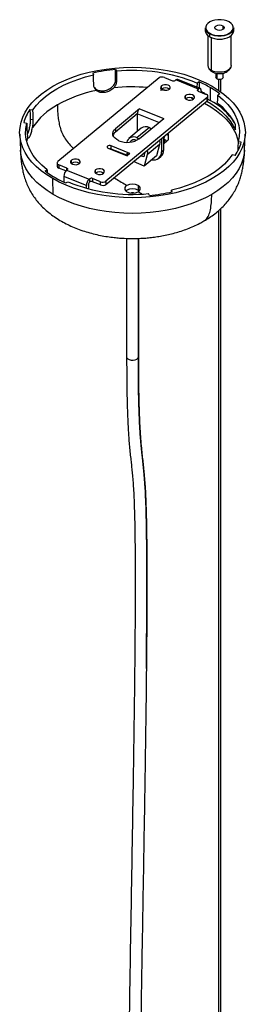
# Paper-space layout '_Isometric' of a CAD drawing. Header units: millimetres. Extents: x -559 to 559, y -414 to 1036.
# Tile 3 of 3: x 306 to 421, y 535 to 1036. Entities that reach past the tile are written whole.
import ezdxf

# ---------------------------------------------------------------- set-up
doc = ezdxf.new("R2010")
doc.units = ezdxf.units.MM

psp = doc.layouts.new('_Isometric')

# ---------------------------------------------------------------- linework, layer by layer
at = {"color": 7, "linetype": 'Continuous', "lineweight": 25}
for p, q in [((409.34, 1032.57), (409.34, 1030.61)), ((412.77, 1034.39), (413.05, 1034.22)), ((400.4, 1031.43), (400.4, 1029.96)), ((401.65, 1027.61), (401.65, 1012.32)), ((402.52, 1028.47), (402.52, 1027)), ((413.65, 1012.32), (413.65, 1027.61)), ((414.9, 1029.96), (414.9, 1031.43)), ((403.4, 1026.55), (403.4, 1009.87)), ((343.08, 1008.47), (343.5, 1007.57)), ((354.67, 1010.27), (355.09, 1009.37)), ((405.75, 1008.47), (405.75, 1006.28)), ((406.3, 1008.32), (406.3, 1005.51)), ((409.55, 1006.28), (409.55, 1008.47)), ((376.83, 1005.98), (325.21, 963.42)), ((354.72, 1005.25), (355.14, 1004.35)), ((378.06, 1000.33), (378.06, 1001.96)), ((379.62, 1006.27), (383.72, 1004.61)), ((385.11, 1004.75), (385.39, 1004.99)), ((396.86, 1000.35), (385.39, 1004.99)), ((397.8, 1000.63), (386.33, 1005.27)), ((396.18, 1003.36), (396.12, 1001.31)), ((397.22, 1003.97), (396.18, 1003.36)), ((397.22, 1003.97), (397.22, 1000.86)), ((407.05, 1005.24), (407.05, 999.82)), ((407.05, 1005.24), (407.05, 999.82)), ((408.25, 998.98), (408.25, 1005.24)), ((390.35, 995.36), (390.35, 997)), ((396.86, 1000.35), (396.58, 1000.12)), ((396.58, 1000.12), (396.58, 999.46)), ((396.82, 999.31), (400.92, 997.66)), ((398.3, 999.49), (398.3, 998.72)), ((402.93, 1001.11), (402.93, 994.58)), ((407.83, 997.85), (406.78, 997.24)), ((401.41, 996.05), (349.79, 953.49)), ((349.79, 951.86), (401.41, 994.42)), ((393.13, 995.92), (394.39, 995.4)), ((401.41, 994.42), (401.41, 996.05)), ((401.77, 995.08), (401.77, 996.71)), ((401.77, 995.23), (402.93, 994.58)), ((310.99, 989.95), (312.54, 989.71)), ((366.92, 990.26), (354.59, 980.09)), ((365.77, 987.68), (354.59, 978.46)), ((365.77, 987.68), (365.77, 978.76)), ((376.73, 983.25), (365.77, 987.68)), ((366.92, 990.26), (379.2, 985.29)), ((307.88, 983.26), (309.44, 983.01)), ((311.19, 985.02), (312.75, 984.78)), ((366.87, 975.13), (379.2, 985.29)), ((305.83, 977.45), (306.18, 969.29)), ((354.59, 980.09), (354.59, 978.46)), ((367.78, 980.41), (361.47, 975.21)), ((371.91, 980.71), (365.6, 975.5)), ((371.91, 980.71), (373.03, 980.13)), ((381.46, 977.45), (381.33, 977.86)), ((420.44, 969.29), (420.79, 977.45)), ((309.45, 973.46), (310.01, 975.71)), ((365.6, 975.5), (366.67, 974.97)), ((377.1, 972.08), (370.79, 966.88)), ((377.1, 972.08), (375.6, 966.4)), ((378.06, 975.16), (378.06, 968.42)), ((379.2, 969.37), (379.2, 976.11)), ((379.2, 975.6), (379.59, 975.92)), ((379.76, 973.89), (379.2, 974.21)), ((379.2, 973.43), (379.76, 973.89)), ((379.2, 972.48), (379.55, 972.77)), ((379.58, 972.91), (380.65, 973.77)), ((380.65, 973.77), (381.49, 974.46)), ((381.55, 976.5), (381.54, 976.72)), ((418.74, 973.28), (417.18, 973.52)), ((350.94, 970.29), (360.57, 966.4)), ((362, 967.58), (352.37, 971.47)), ((352.37, 969.84), (352.37, 971.47)), ((359.89, 966.8), (352.37, 969.84)), ((360.73, 967.49), (359.79, 966.71)), ((362, 967.58), (360.57, 966.4)), ((369.51, 967.7), (369.01, 965.8)), ((369.2, 967.86), (369.45, 967.89)), ((370.79, 966.88), (369.29, 961.19)), ((369.6, 968.19), (369.51, 967.7)), ((378.06, 968.42), (379.2, 969.37)), ((415.63, 966.59), (414.08, 966.83)), ((324.85, 962.76), (324.85, 961.13)), ((329.8, 960.16), (325.7, 961.82)), ((325.7, 961.82), (325.7, 960.18)), ((332.18, 962.5), (332.18, 964.13)), ((369.29, 961.19), (363.8, 963.41)), ((369.01, 965.8), (367.46, 966.43)), ((375.6, 966.4), (369.29, 961.19)), ((376.69, 965.12), (377.83, 966.07)), ((318.8, 958.69), (319.84, 959.29)), ((319.84, 959.29), (319.88, 957.98)), ((329.36, 958.71), (325.7, 960.18)), ((329.76, 959.12), (330.04, 959.36)), ((329.76, 959.12), (341.23, 954.48)), ((329.8, 959.15), (329.8, 960.16)), ((344.46, 957.53), (344.46, 959.17)), ((322.9, 946.78), (322.65, 954.8)), ((339.79, 951.26), (328.32, 955.9)), ((328.32, 955.9), (328.32, 953.04)), ((329.39, 952.56), (330.44, 953.17)), ((340.94, 952.21), (340.94, 949.58)), ((341.51, 954.72), (341.23, 954.48)), ((341.51, 953.09), (341.23, 952.85)), ((341.51, 953.09), (341.51, 954.72)), ((347, 953.21), (342.91, 954.86)), ((342.91, 954.86), (342.91, 953.23)), ((347, 951.57), (342.91, 953.23)), ((347, 951.57), (347, 953.21)), ((349.79, 953.49), (349.79, 951.86)), ((339.79, 949.89), (339.79, 951.26)), ((366.14, 951.33), (366.14, 948.88)), ((368, 947.02), (366.14, 948.07)), ((371.95, 946.27), (371.53, 947.17)), ((383.11, 947.97), (383.13, 948.96)), ((383.54, 948.06), (383.13, 948.96)), ((407.05, 938.42), (407.05, 275.27)), ((407.05, 938.42), (407.05, 275.27)), ((408.25, 275.27), (408.25, 939.46)), ((360.31, 924.38), (360.31, 864.13)), ((366.31, 864.13), (366.31, 924.38)), ((366.31, 924.38), (366.31, 864.05)), ((360.31, 864.13), (360.33, 863.95)), ((366.31, 864.05), (366.31, 864.13))]:
    psp.add_line(p, q, dxfattribs=at)
at = {"color": 7, "linetype": 'Continuous', "lineweight": 25, "flags": 128}
for points in [[(412.63, 1034.47), (411.4, 1035.04), (409.98, 1035.44), (408.44, 1035.64), (406.86, 1035.64), (405.32, 1035.44), (403.9, 1035.04), (402.66, 1034.47), (401.68, 1033.76), (400.99, 1032.94), (400.64, 1032.05), (400.64, 1031.14), (400.99, 1030.25), (401.29, 1029.83)], [(402.66, 1028.72), (403.9, 1028.15), (405.32, 1027.75), (406.86, 1027.55), (408.44, 1027.55), (409.98, 1027.75), (411.4, 1028.15), (412.63, 1028.72), (413.62, 1029.43), (414.3, 1030.25), (414.65, 1031.14), (414.65, 1032.05), (414.3, 1032.94), (414.22, 1033.06)], [(405.95, 1030.61), (405.43, 1031.06), (405.25, 1031.59), (405.43, 1032.12), (405.95, 1032.57), (406.73, 1032.87), (407.65, 1032.98), (408.57, 1032.87), (409.34, 1032.57)], [(409.34, 1032.57), (409.86, 1032.12), (410.05, 1031.59), (409.86, 1031.06), (409.34, 1030.61), (408.57, 1030.31), (407.65, 1030.21), (406.73, 1030.31), (405.95, 1030.61)], [(414.22, 1033.06), (413.62, 1033.76), (412.63, 1034.47)], [(401.29, 1029.83), (401.68, 1029.43), (402.66, 1028.72)], [(414.9, 1031.43), (414.85, 1030.96), (414.49, 1030.05), (413.79, 1029.2), (412.77, 1028.47), (411.5, 1027.89), (410.04, 1027.48), (408.46, 1027.27), (406.84, 1027.27), (405.25, 1027.48), (403.79, 1027.89), (402.52, 1028.47)], [(402.52, 1027), (403.79, 1026.42), (405.25, 1026.01), (406.84, 1025.8), (408.46, 1025.8), (410.04, 1026.01), (411.5, 1026.42), (412.77, 1027), (413.79, 1027.73), (414.49, 1028.58), (414.85, 1029.49), (414.9, 1029.96)], [(413.65, 1012.32), (413.44, 1011.43), (412.84, 1010.59), (411.89, 1009.87), (410.65, 1009.32), (409.2, 1008.98), (407.65, 1008.86), (406.09, 1008.98), (404.65, 1009.32), (403.4, 1009.87)], [(322.65, 954.8), (319.59, 956.71), (316.79, 958.76), (314.28, 960.92), (312.08, 963.2), (310.19, 965.56), (308.62, 968.01), (307.4, 970.52), (306.52, 973.07), (305.99, 975.66), (305.81, 978.27), (305.99, 980.87), (306.52, 983.46), (307.4, 986.02), (308.62, 988.52), (310.19, 990.97), (312.08, 993.34), (314.28, 995.61), (316.79, 997.78), (319.59, 999.82), (322.65, 1001.74), (325.97, 1003.51), (329.51, 1005.12), (333.27, 1006.57), (337.21, 1007.84), (341.31, 1008.93), (345.54, 1009.84), (349.89, 1010.54), (354.32, 1011.05), (358.8, 1011.36), (363.31, 1011.46), (367.82, 1011.36), (372.31, 1011.05), (376.73, 1010.54), (381.08, 1009.84), (385.31, 1008.93), (389.42, 1007.84), (393.35, 1006.57), (397.11, 1005.12), (400.65, 1003.51), (403.97, 1001.74)], [(312.54, 989.71), (314.35, 992.09), (316.5, 994.37), (318.96, 996.55), (321.72, 998.6), (324.77, 1000.51), (328.09, 1002.27), (331.64, 1003.87), (335.41, 1005.29), (339.37, 1006.53), (343.5, 1007.57)], [(343.55, 1002.56), (343.52, 1005.37), (343.5, 1007.57)], [(354.72, 1005.25), (354.69, 1008.06), (354.67, 1010.27)], [(355.09, 1009.37), (355.12, 1006.56), (355.14, 1004.35)], [(378.06, 1001.96), (377.67, 1001.45), (377.65, 1000.88), (378, 1000.36), (378.68, 999.95), (379.57, 999.73), (380.54, 999.71), (381.45, 999.92), (382.16, 1000.31)], [(382.16, 1000.31), (382.55, 1000.82), (382.57, 1001.39), (382.22, 1001.91), (381.54, 1002.32), (380.65, 1002.54), (379.68, 1002.56), (378.77, 1002.35), (378.06, 1001.96)], [(406.3, 1005.51), (405.89, 1005.86), (405.75, 1006.28)], [(409.55, 1006.28), (409.4, 1005.86), (408.99, 1005.51), (408.37, 1005.27), (407.65, 1005.18), (406.92, 1005.27), (406.3, 1005.51)], [(403.97, 1001.74), (407.03, 999.82), (409.83, 997.78), (412.34, 995.61), (414.54, 993.34), (416.43, 990.97), (418, 988.52), (419.22, 986.02), (420.1, 983.46), (420.63, 980.87), (420.81, 978.27), (420.63, 975.66), (420.1, 973.07), (419.22, 970.52), (418, 968.01), (416.43, 965.56), (414.54, 963.2), (412.34, 960.92), (409.83, 958.76), (407.03, 956.71), (403.97, 954.8), (400.65, 953.03), (397.11, 951.41), (393.35, 949.96), (389.42, 948.69), (385.31, 947.6), (381.08, 946.7), (376.73, 945.99), (372.31, 945.48), (367.82, 945.18), (363.31, 945.07), (358.8, 945.18), (354.32, 945.48), (349.89, 945.99), (345.54, 946.7), (341.31, 947.6), (337.21, 948.69), (333.27, 949.96), (329.51, 951.41), (325.97, 953.03), (322.65, 954.8)], [(378.06, 1000.33), (377.67, 999.81), (377.61, 999.5)], [(378.12, 1000.26), (380.6, 999.82), (380.88, 999.76)], [(390.35, 997), (389.96, 996.48), (389.94, 995.92), (390.29, 995.39), (390.96, 994.99), (391.86, 994.76), (392.83, 994.75), (393.74, 994.95), (394.45, 995.34)], [(394.45, 995.34), (394.84, 995.86), (394.86, 996.42), (394.51, 996.94), (393.83, 997.35), (392.94, 997.58), (391.96, 997.59), (391.05, 997.39), (390.35, 997)], [(396.82, 999.31), (396.67, 999.39), (396.55, 999.48), (396.46, 999.58), (396.41, 999.69), (396.4, 999.8), (396.42, 999.91), (396.48, 1000.02), (396.58, 1000.12)], [(398.3, 999.49), (398.27, 999.87), (398.19, 1000.19), (398.06, 1000.43), (397.88, 1000.59), (397.66, 1000.67), (397.41, 1000.65), (397.14, 1000.55), (396.86, 1000.35)], [(399.96, 998.25), (398.79, 998.82), (398.3, 999.06)], [(401.41, 996.05), (401.6, 996.25), (401.72, 996.46), (401.77, 996.69), (401.74, 996.91), (401.63, 997.13), (401.46, 997.33), (401.22, 997.51), (400.92, 997.66)], [(406.66, 993.09), (406.73, 995.41), (406.78, 997.24)], [(406.78, 997.24), (409.53, 994.94), (411.9, 992.51), (413.9, 989.97), (415.5, 987.33), (416.68, 984.63), (417.45, 981.87), (417.79, 979.09), (417.7, 976.29), (417.18, 973.52)], [(399.95, 993.21), (399.97, 993.2), (403.17, 991.35), (406.1, 989.35), (408.72, 987.22), (411.03, 984.97), (413, 982.62), (414.63, 980.17), (415.9, 977.66), (416.79, 975.1), (417.31, 972.53)], [(401.11, 994.17), (403.19, 992.94), (406.05, 990.99), (408.64, 988.91), (410.92, 986.71), (412.88, 984.42), (414.51, 982.03), (415.8, 979.58)], [(310.99, 989.95), (311.1, 987.19), (311.19, 985.02)], [(312.75, 984.78), (312.63, 987.54), (312.54, 989.71)], [(319.84, 959.29), (317.1, 961.59), (314.72, 964.02), (312.72, 966.57), (311.12, 969.2), (309.94, 971.91), (309.17, 974.66), (308.83, 977.45), (308.92, 980.24), (309.44, 983.01)], [(309.44, 983.01), (309.55, 980.25), (309.64, 978.08)], [(415.8, 979.58), (415.85, 980.98), (415.88, 982.08)], [(356.43, 974.06), (355.31, 974.61), (354.4, 975.28), (353.74, 976.04), (353.34, 976.86), (353.23, 977.7), (353.41, 978.55), (353.86, 979.35), (354.59, 980.09)], [(381.54, 976.72), (381.52, 976.94), (381.46, 977.45)], [(377.12, 974.41), (377.24, 973.21), (377.1, 972.08)], [(417.18, 973.52), (417.07, 970.79), (417, 969.05)], [(322.9, 946.78), (319.85, 948.68), (317.07, 950.71), (314.58, 952.87), (312.39, 955.13), (310.51, 957.48), (308.96, 959.91), (307.74, 962.4), (306.86, 964.95), (306.34, 967.52), (306.18, 969.29)], [(352.37, 971.47), (351.93, 971.59), (351.44, 971.59), (350.98, 971.49), (350.63, 971.3), (350.43, 971.04), (350.42, 970.76), (350.6, 970.49), (350.94, 970.29)], [(352.37, 969.84), (351.93, 969.95), (351.73, 969.97)], [(370.81, 969.19), (370.93, 968.01), (370.79, 966.88)], [(414.08, 966.83), (412.27, 964.45), (410.13, 962.16), (407.66, 959.98), (404.9, 957.93), (401.85, 956.02), (398.53, 954.26), (394.98, 952.66), (391.21, 951.24), (387.25, 950), (383.13, 948.96)], [(420.44, 969.29), (420.29, 967.52), (419.76, 964.95), (418.88, 962.4), (417.66, 959.91), (416.11, 957.48), (414.23, 955.13), (412.04, 952.87), (409.55, 950.71), (406.77, 948.68), (403.72, 946.78)], [(325.21, 963.42), (325.02, 963.23), (324.9, 963.01), (324.85, 962.79), (324.88, 962.56), (324.99, 962.34), (325.16, 962.14), (325.41, 961.96), (325.7, 961.82)], [(332.18, 964.13), (331.78, 963.62), (331.76, 963.05), (332.12, 962.53), (332.79, 962.12), (333.68, 961.9), (334.66, 961.88), (335.57, 962.09), (336.27, 962.48)], [(336.27, 962.48), (336.66, 962.99), (336.69, 963.56), (336.33, 964.08), (335.66, 964.49), (334.76, 964.71), (333.79, 964.73), (332.88, 964.52), (332.18, 964.13)], [(329.8, 960.16), (329.95, 960.09), (330.07, 960), (330.16, 959.9), (330.21, 959.79), (330.23, 959.67), (330.2, 959.56), (330.14, 959.45), (330.04, 959.36)], [(344.46, 959.17), (344.07, 958.65), (344.05, 958.09), (344.4, 957.56), (345.08, 957.16), (345.97, 956.93), (346.95, 956.92), (347.85, 957.12), (348.56, 957.51)], [(348.56, 957.51), (348.95, 958.03), (348.97, 958.59), (348.62, 959.11), (347.95, 959.52), (347.05, 959.75), (346.08, 959.76), (345.17, 959.55), (344.46, 959.17)], [(403.72, 946.78), (400.43, 945.02), (396.9, 943.41), (393.17, 941.98), (389.26, 940.71), (385.18, 939.63), (380.97, 938.73), (376.65, 938.03), (372.25, 937.52), (367.79, 937.22), (363.31, 937.11), (358.83, 937.22), (354.37, 937.52), (349.97, 938.03), (345.65, 938.73), (341.44, 939.63), (337.36, 940.71), (333.45, 941.98), (329.72, 943.41), (326.19, 945.02), (322.9, 946.78)], [(359.92, 948.47), (359.98, 948.53), (360.48, 948.88)], [(366.14, 948.88), (366.64, 948.53), (366.7, 948.47)], [(360.33, 863.95), (360.45, 863.62), (360.92, 863.08), (361.69, 862.68), (362.65, 862.44), (363.69, 862.41), (364.68, 862.59), (365.51, 862.96), (366.08, 863.46), (366.31, 864.05)]]:
    psp.add_lwpolyline(points, dxfattribs=at)
at = {"color": 7, "linetype": 'Continuous', "lineweight": 25}
for centre, radius, start, end in [((403.95, 1031.74), 3.56, 184.9193, 246.4008), ((403.95, 1030.27), 3.56, 184.9193, 246.4008), ((402.83, 1028.46), 0.307, 122.6055, 177.3945), ((402.61, 1026.99), 0.0873, 170.786, 309.2033), ((407.64, 1036.43), 10.74, 242.3576, 298.1136), ((404.64, 1012.62), 3.01, 185.6298, 245.6904), ((362.69, 920.08), 90.54, 95.0793, 102.5068), ((363.59, 923.99), 85.8, 67.6823, 95.6897), ((404.92, 1010.55), 1.66, 203.9747, 239.2917), ((378.49, 1003.5), 2.99, 67.8439, 123.7805), ((384.28, 1005.99), 1.49, 247.8439, 303.7805), ((386.09, 1004.35), 0.946, 75.3487, 137.5306), ((375.56, 953.48), 54.93, 60.1177, 66.7829), ((357.96, 933.25), 67.62, 101.1117, 119.1581), ((363.31, 908.14), 93.31, 85.2999, 95.8777), ((380.11, 997.41), 3.57, 54.7008, 124.9853), ((399.72, 997.7), 0.596, 21.5258, 67.2259), ((380.86, 962.65), 44.34, 52.5287, 60.1424), ((341.98, 960.93), 35.66, 118.4061, 146.1333), ((392.4, 992.44), 3.57, 54.7008, 124.9853), ((400.92, 995.11), 0.851, 305.0272, 357.6884), ((387.26, 965.02), 33.45, 32.963, 62.0632), ((389.38, 969.23), 29.45, 25.8676, 54.0825), ((329.72, 977.18), 22.67, 145.7365, 164.4666), ((369.45, 987.59), 3.68, 133.4713, 178.5668), ((356.75, 975.59), 3.59, 127.0419, 160.4763), ((370.09, 977.1), 4.04, 63.153, 124.9325), ((360.65, 984.43), 11.19, 247.8439, 303.7805), ((363.82, 972.44), 3.55, 59.7952, 166.1721), ((364.22, 971.84), 2.71, 62.6469, 146.5503), ((373.43, 974.55), 5.82, 356.4083, 7.0477), ((371.5, 974.05), 8.31, 13.0311, 15.5782), ((374.85, 974.24), 4.93, 342.5693, 355.858), ((396.9, 979.35), 22.67, 325.7365, 344.4666), ((361.44, 966.48), 1.24, 62.99, 125.0955), ((374.18, 968.15), 3.88, 255.0505, 3.9825), ((375.11, 969.14), 4.1, 311.5955, 3.2768), ((334.22, 959.57), 3.57, 54.7008, 124.9853), ((348.61, 998.04), 49.37, 232.8456, 247.0901), ((325.98, 961.29), 1.14, 187.9729, 256.112), ((332.92, 955.78), 4.6, 133.4713, 178.5668), ((346.51, 954.61), 3.57, 54.7008, 124.9853), ((363.03, 1032.55), 85.8, 247.6823, 275.6897), ((344.39, 951.15), 4.6, 133.4713, 178.5668), ((341.86, 952.18), 0.92, 133.4713, 178.5668), ((342.34, 953.48), 1.49, 67.8439, 123.7805), ((342.34, 951.85), 1.49, 67.8439, 123.7805), ((348.13, 955.97), 2.99, 247.8439, 303.7805), ((348.13, 954.34), 2.99, 247.8439, 303.7805), ((363.31, 945.87), 6.15, 62.6097, 117.3903), ((361.1, 949.7), 1.75, 110.7834, 249.2166), ((363.31, 943.42), 6.15, 62.6097, 117.3903), ((363.31, 953.52), 6.15, 242.6097, 297.3903), ((363.31, 942.42), 5.09, 80.1622, 99.8378), ((365.52, 949.7), 1.75, 290.7834, 69.2166), ((363.94, 1036.45), 90.54, 275.0793, 282.5068)]:
    psp.add_arc(centre, radius, start, end, dxfattribs=at)
for points, knots in [([(402.13, 1010.98), (402.18, 1010.89), (402.42, 1010.46), (403.06, 1009.8), (403.72, 1009.36), (404.07, 1009.12)], [0, 0, 0, 0, 0.118226, 0.535777, 1, 1, 1, 1]), ([(404.07, 1009.12), (404.39, 1008.96), (405.1, 1008.6), (406.32, 1008.28), (407.71, 1008.16), (409.12, 1008.3), (410.43, 1008.69), (411.59, 1009.3), (412.54, 1010.11), (413.12, 1010.77), (413.3, 1011.19), (413.32, 1011.23)], [0, 0, 0, 0, 0.103404, 0.227517, 0.358399, 0.495673, 0.625739, 0.750573, 0.86955, 0.985675, 1, 1, 1, 1]), ([(344.93, 999.6), (344.54, 1000), (343.75, 1000.82), (343.62, 1001.98), (343.55, 1002.56)], [0, 0, 0, 0, 0.500721, 1, 1, 1, 1]), ([(343.81, 1001.38), (344.11, 1000.98), (344.79, 1000.08), (346.64, 999.42), (348.89, 999.39), (351.18, 1000.11), (353.12, 1001.45), (354.48, 1003.25), (354.64, 1004.58), (354.72, 1005.25)], [0, 0, 0, 0, 0.120008, 0.26655, 0.413082, 0.559684, 0.706422, 0.85315, 1, 1, 1, 1]), ([(355.14, 1004.35), (355.08, 1003.75), (354.96, 1002.55), (354.16, 1001.49), (353.76, 1000.96)], [0, 0, 0, 0, 0.500706, 1, 1, 1, 1]), ([(353.76, 1000.96), (353.46, 1000.67), (352.88, 1000.09), (351.76, 999.39), (350.56, 998.88), (349.32, 998.58), (348.08, 998.49), (346.89, 998.63), (345.8, 998.99), (345.22, 999.4), (344.93, 999.6)], [0, 0, 0, 0, 0.12485, 0.250102, 0.378806, 0.499813, 0.620894, 0.749647, 0.874792, 1, 1, 1, 1]), ([(325.02, 992.3), (325.05, 991.38), (325.12, 989.55), (325.32, 986.75), (325.68, 983.88), (326.32, 980.92), (327.39, 977.88), (329.02, 974.97), (331.02, 972.42), (332.48, 970.82), (333.25, 970.11), (333.28, 970.08)], [0, 0, 0, 0, 0.124644, 0.249272, 0.373638, 0.497718, 0.621826, 0.746183, 0.870479, 0.994236, 1, 1, 1, 1]), ([(311.19, 985.02), (311.18, 984.32), (311.17, 982.93), (310.75, 980.55), (310.22, 978.52), (309.86, 977.64), (309.71, 977.27)], [0, 0, 0, 0, 0.26977, 0.539314, 0.808741, 1, 1, 1, 1]), ([(312.37, 980.8), (312.5, 981.51), (312.74, 982.92), (312.75, 984.16), (312.75, 984.78)], [0, 0, 0, 0, 0.500721, 1, 1, 1, 1]), ([(309.64, 978.08), (309.67, 977.54), (309.74, 976.44), (309.92, 975.95), (310.01, 975.71)], [0, 0, 0, 0, 0.500706, 1, 1, 1, 1]), ([(310.01, 975.71), (310.07, 975.62), (310.2, 975.45), (310.47, 975.55), (310.76, 975.9), (311.09, 976.51), (311.43, 977.33), (311.77, 978.36), (312.1, 979.54), (312.28, 980.38), (312.37, 980.8)], [0, 0, 0, 0, 0.12485, 0.250102, 0.378801, 0.499813, 0.620889, 0.749647, 0.874792, 1, 1, 1, 1]), ([(381.46, 977.45), (381.51, 976.95), (381.6, 975.97), (381.53, 974.96), (381.49, 974.46)], [0, 0, 0, 0, 0.499195, 1, 1, 1, 1]), ([(380.65, 973.77), (380.37, 974.01), (379.83, 974.5), (379.38, 975.2), (379.16, 975.55)], [0, 0, 0, 0, 0.501174, 1, 1, 1, 1]), ([(306.18, 969.29), (306.21, 968.57), (306.28, 967.14), (306.46, 964.86), (306.72, 962.52), (307.1, 960.09), (307.62, 957.64), (308.32, 955.12), (309.25, 952.49), (310.48, 949.76), (311.99, 947.06), (313.79, 944.45), (315.81, 941.99), (318.1, 939.65), (320.63, 937.45), (323.38, 935.4), (326.33, 933.52), (329.46, 931.8), (332.74, 930.26), (336.15, 928.89), (339.68, 927.71), (343.27, 926.7), (346.9, 925.88), (350.45, 925.26), (353.7, 924.83), (356.56, 924.56), (359.69, 924.35), (361.91, 924.32), (363.31, 924.3)], [0, 0, 0, 0, 0.026034, 0.0512, 0.078486, 0.106129, 0.13488, 0.165832, 0.200013, 0.238282, 0.281158, 0.322356, 0.3653, 0.409339, 0.454004, 0.498996, 0.544122, 0.589259, 0.634308, 0.679192, 0.723825, 0.768072, 0.811671, 0.853995, 0.893077, 0.924329, 0.952279, 1, 1, 1, 1]), ([(369.51, 967.69), (369.5, 967.68), (369.33, 967.64), (369.14, 967.65), (368.96, 967.66)], [0, 0, 0, 0, 0.06052, 1, 1, 1, 1]), ([(369.11, 967.78), (369.23, 967.78), (369.4, 967.77), (369.54, 967.81), (369.57, 967.82)], [0, 0, 0, 0, 0.779922, 1, 1, 1, 1]), ([(399.72, 933.25), (399.97, 933.39), (401.21, 934.07), (403.28, 935.44), (405.9, 937.38), (408.33, 939.47), (410.54, 941.7), (412.53, 944.06), (414.27, 946.51), (415.76, 949.02), (416.98, 951.56), (417.96, 954.07), (418.71, 956.52), (419.28, 958.9), (419.71, 961.2), (420.02, 963.46), (420.23, 965.7), (420.37, 967.64), (420.42, 968.83), (420.44, 969.29)], [0, 0, 0, 0, 0.019743, 0.097114, 0.174535, 0.251704, 0.328219, 0.403518, 0.47683, 0.547158, 0.613418, 0.674775, 0.731015, 0.782675, 0.830876, 0.877069, 0.922878, 0.969766, 1, 1, 1, 1]), ([(353.91, 955.26), (354.19, 955.09), (356.38, 953.72), (358.57, 952.45), (360.48, 951.33)], [0, 0, 0, 0, 0.125613, 1, 1, 1, 1]), ([(399.67, 933.34), (400.09, 933.57), (401.16, 934.16), (402.28, 936.15), (403.11, 939.03), (403.56, 942.65), (403.67, 945.34), (403.72, 946.78)], [0, 0, 0, 0, 0.118455, 0.306894, 0.510375, 0.739395, 1, 1, 1, 1]), ([(363.31, 924.3), (364.73, 924.32), (366.74, 924.35), (369.71, 924.53), (372.25, 924.75), (375.26, 925.13), (378.39, 925.64), (381.62, 926.3), (384.88, 927.11), (388.15, 928.09), (391.37, 929.24), (394.52, 930.55), (397.32, 931.88), (399, 932.84), (399.72, 933.25)], [0, 0, 0, 0, 0.108092, 0.152566, 0.226275, 0.302855, 0.385011, 0.470721, 0.559165, 0.649683, 0.741797, 0.835137, 0.929399, 1, 1, 1, 1]), ([(360.33, 863.95), (360.33, 861.54), (360.34, 856.9), (360.39, 850.77), (360.47, 845.49), (360.57, 840.97), (360.69, 836.62), (360.84, 832.55), (361.02, 828.85), (361.19, 825.82), (361.36, 823.34), (361.52, 821.28), (361.73, 818.74), (362.02, 815.76), (362.37, 812.49), (362.72, 809.4), (363.04, 806.36), (363.36, 803.06), (363.66, 799.37), (363.92, 795.1), (364.15, 790.07), (364.35, 783.86), (364.5, 776.39), (364.61, 767.62), (364.67, 757.67), (364.68, 746.58), (364.64, 734.43), (364.56, 721.77), (364.44, 708.77), (364.34, 699.89), (364.29, 695.47)], [0, 0, 0, 0, 0.031009, 0.059618, 0.086197, 0.111013, 0.134255, 0.164378, 0.191861, 0.216799, 0.239224, 0.259139, 0.276825, 0.318411, 0.361078, 0.398734, 0.436773, 0.474676, 0.512296, 0.549595, 0.586537, 0.623233, 0.666114, 0.70933, 0.752681, 0.80171, 0.851075, 0.900688, 0.95044, 1, 1, 1, 1]), ([(370.36, 705.49), (370.4, 709.39), (370.49, 717.18), (370.57, 728.5), (370.62, 739.53), (370.64, 750.12), (370.62, 760.18), (370.56, 769.57), (370.45, 777.46), (370.31, 783.97), (370.16, 789.27), (369.97, 793.94), (369.72, 798.43), (369.41, 802.63), (369.05, 806.49), (368.75, 809.34), (368.51, 811.47), (368.34, 813), (368.17, 814.58), (367.98, 816.36), (367.77, 818.51), (367.55, 820.93), (367.34, 823.62), (367.14, 826.55), (366.94, 830.1), (366.76, 833.9), (366.63, 837.84), (366.52, 841.76), (366.43, 845.88), (366.37, 850.1), (366.33, 854.37), (366.3, 859.1), (366.3, 862.55), (366.29, 864.32)], [0, 0, 0, 0, 0.045571, 0.091181, 0.136635, 0.181905, 0.22699, 0.271732, 0.316193, 0.349519, 0.382908, 0.416319, 0.449911, 0.495146, 0.540043, 0.583044, 0.603741, 0.623859, 0.643462, 0.665712, 0.69218, 0.722827, 0.748521, 0.776515, 0.80681, 0.839463, 0.862615, 0.886968, 0.912654, 0.932906, 0.954121, 0.976432, 1, 1, 1, 1]), ([(366.31, 864.05), (366.31, 861.44), (366.32, 856.32), (366.39, 849.47), (366.49, 843.38), (366.62, 838.03), (366.79, 833.31), (367.02, 828.36), (367.33, 823.47), (367.71, 818.8), (368.11, 814.88), (368.5, 811.36), (368.87, 808), (369.23, 804.45), (369.56, 800.5), (369.87, 795.94), (370.13, 790.37), (370.34, 783.55), (370.49, 775.49), (370.6, 766.47), (370.65, 756.59), (370.65, 745.91), (370.62, 734.53), (370.53, 721.05), (370.44, 711.13), (370.38, 705.36)], [0, 0, 0, 0, 0.034913, 0.068567, 0.101342, 0.133558, 0.165465, 0.197244, 0.247179, 0.297261, 0.347418, 0.392078, 0.436393, 0.480144, 0.523163, 0.565391, 0.606937, 0.65186, 0.696825, 0.742205, 0.788272, 0.835201, 0.883086, 0.931946, 1, 1, 1, 1]), ([(370.38, 705.36), (370.38, 705.3), (370.33, 699.33), (370.17, 686.92), (369.91, 668.19), (369.61, 648.11), (369.26, 626.96), (368.88, 604.93), (368.51, 583.16), (368.14, 561.83), (367.83, 542.52), (367.58, 525.29), (367.42, 512.72), (367.35, 505.57), (367.33, 503.36)], [0, 0, 0, 0, 0.0008416, 0.0933676, 0.1874077, 0.2823436, 0.3907905, 0.4984031, 0.6045444, 0.708782, 0.8107237, 0.8890219, 0.9656657, 1, 1, 1, 1]), ([(364.29, 695.47), (364.29, 695.44), (364.24, 690.97), (364.12, 681.85), (363.93, 668.16), (363.68, 651.22), (363.35, 631.06), (362.95, 607.68), (362.55, 584.33), (362.2, 563.95), (361.92, 546.6), (361.7, 532.23), (361.51, 518.07), (361.34, 504.18), (361.23, 491.42), (361.15, 479.82), (361.12, 469.39), (361.13, 459.57), (361.19, 450.62), (361.28, 442.6), (361.37, 436.55), (361.44, 431.88), (361.5, 428.17), (361.58, 423.91), (361.67, 419.08), (361.77, 413.63), (361.86, 407.99), (361.96, 402.17), (362.04, 396.19), (362.12, 389.55), (362.18, 382.1), (362.23, 373.74), (362.23, 367.61), (362.24, 364.43)], [0, 0, 0, 0, 0.0001851, 0.0376596, 0.0751783, 0.1126307, 0.1753738, 0.2378192, 0.3001321, 0.3622366, 0.401241, 0.4401593, 0.4789518, 0.5176189, 0.5561617, 0.588093, 0.6198676, 0.6516251, 0.6823907, 0.7114191, 0.7388084, 0.7511324, 0.7656483, 0.7824649, 0.8016442, 0.8232589, 0.8473959, 0.8681999, 0.8906955, 0.9149726, 0.9411547, 0.9694155, 1, 1, 1, 1])]:
    psp.add_open_spline(points, degree=3, knots=knots, dxfattribs=at)

doc.saveas('drawing.dxf')
